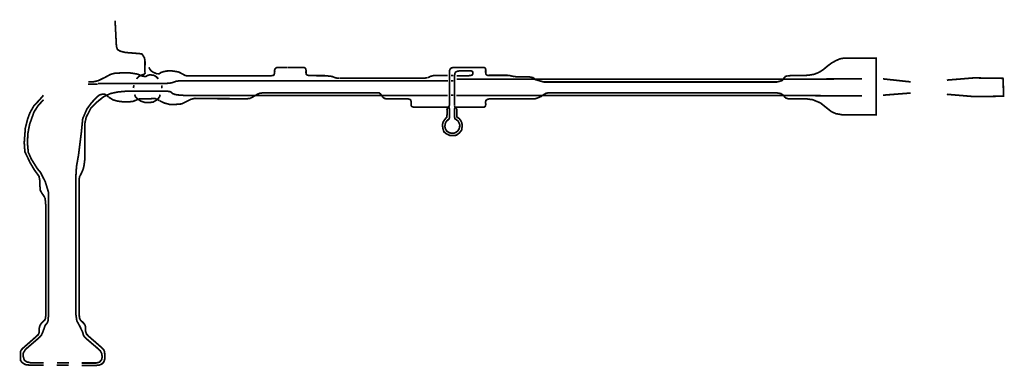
# Model space of a CAD drawing. Header units: metres. Extents: x 361 to 11174, y -6830 to 2529.
# Tile 2 of 2: x 6811 to 10877, y -6830 to -5400. Entities that reach past the tile are written whole.
import ezdxf

# ---------------------------------------------------------------- set-up
doc = ezdxf.new("R2010")
doc.units = ezdxf.units.M
doc.linetypes.add('ACAD_ISO03W100', pattern=[30, 12, -18])
doc.layers.add('Tekenwerk', color=18, linetype='Continuous')

msp = doc.modelspace()

# ---------------------------------------------------------------- linework, layer by layer
at = {"layer": 'Tekenwerk', "color": 5, "linetype": 'ACAD_ISO03W100', "ltscale": 0.05, "const_width": 7, "flags": 128}
for points in [[(7204.5, -5403.1), (7210, -5509.4), (7214.1, -5522.5), (7225.7, -5529.3), (7247, -5534.8), (7282.7, -5537.6), (7314.3, -5540.3), (7319.4, -5546.4), (7326.1, -5557.9), (7328.1, -5571.8), (7327.8, -5616.7)], [(7380.9, -5623.7), (7375, -5621.9), (7369, -5619.3), (7360.8, -5615.7), (7353.6, -5610.7), (7347.9, -5603.6), (7344.6, -5595.8)], [(7963.9, -5596.9), (7919.2, -5596.9)], [(8494.4, -5638.9), (8484.2, -5640.4), (8132.9, -5640.4)], [(9980.5, -5631.1), (9972.6, -5634.1), (9969.4, -5637.6), (9959, -5651), (9937.2, -5656.6), (8974.8, -5656.6), (8940.8, -5646.9), (8930.1, -5638.3), (8912.7, -5635.1), (8883.1, -5635.5), (8864.1, -5635.1), (8854.6, -5634.3)], [(10376.1, -5643.7), (10490.3, -5656.1), (10490.3, -5656.1)], [(10639.7, -5707.4), (10639.7, -5707.4), (10751.2, -5716.7), (10873.5, -5715.3), (10872.8, -5660.1), (10871.6, -5641.5), (10750.9, -5639.7), (10639.7, -5648.8), (10639.7, -5648.8)], [(7132.8, -5665.2), (7118.9, -5665.2), (7092.6, -5665.2)], [(6908.8, -5729.9), (6887.2, -5753.3), (6869.7, -5780.1), (6851.6, -5830.8), (6843.9, -5871.1), (6842.8, -5912), (6846.1, -5946.8), (6858.8, -5974.9), (6883.7, -6014.7), (6896.9, -6030.1), (6916.3, -6068.6), (6929.6, -6112), (6929.6, -6618.1), (6927.2, -6644.7), (6922.5, -6652.8), (6915.2, -6661.6), (6911.8, -6672.4), (6905.2, -6690), (6900.6, -6700.4), (6892.9, -6709.6), (6834.5, -6759.9), (6824.9, -6775.9), (6824.9, -6788.9), (6829.7, -6803.9), (6838.9, -6811.2), (6857.3, -6815.5), (6909.6, -6815.1)], [(7066, -6816), (7126.4, -6816), (7139.7, -6812.6), (7148.8, -6802.8), (7151.2, -6791.6), (7149.5, -6777.7), (7143.8, -6766.1), (7128.5, -6752.2), (7084.7, -6714.8), (7074.2, -6703.1), (7071.1, -6690.5), (7062.6, -6672.3), (7054.1, -6655.4), (7046.6, -6642.6), (7041.8, -6610.4), (7041.8, -6058.2), (7045.1, -6005.2), (7053.7, -5956.5), (7064.8, -5867.7), (7070.8, -5808), (7088.2, -5768), (7107.1, -5742.3), (7129.8, -5717.9), (7141.2, -5709.5), (7152.5, -5707), (7163, -5707.4), (7177.7, -5718.4)], [(7288.7, -5732.8), (7298.2, -5728.1), (7307.6, -5726), (7320.6, -5726), (7331.8, -5726), (7340.7, -5726), (7357.5, -5725.2), (7370.8, -5725.2), (7381.7, -5729.6), (7387.6, -5733.7)], [(7765, -5722.9), (7773.4, -5718.4), (7783.3, -5712.4), (7793.3, -5706.5), (7802.3, -5703), (7817.5, -5701.1), (8294.4, -5701.1), (8299.8, -5705), (8307.9, -5715.9), (8311.9, -5720.5)], [(8952.5, -5721.3), (8963.9, -5716.2), (8974.6, -5708.8), (8984, -5703.3), (8997, -5700.7), (9735, -5700.7), (9933.2, -5700.7), (9953.8, -5704.4), (9966.6, -5712.9), (9971.8, -5721.7), (9971.8, -5721.7)], [(10376.1, -5711), (10490.3, -5702.1), (10490.3, -5702.1)], [(8585.1, -5751.4), (8585.2, -5753.5), (8584.4, -5755.6), (8582.7, -5758.5), (8579.4, -5763.8), (8575.3, -5768.8), (8575.6, -5777.8), (8575.4, -5790.8), (8575, -5801.6), (8568.7, -5808.1), (8559.6, -5820.8), (8556.8, -5832), (8557.8, -5846), (8562.5, -5862.1), (8571.5, -5869.6), (8586.9, -5877), (8600.6, -5877.9), (8614.1, -5876.3), (8626.9, -5866.3), (8635.9, -5854.7), (8637.8, -5839.6), (8637.1, -5826.8), (8633.1, -5817.3), (8625.8, -5807.6), (8618.4, -5802.4), (8615.6, -5800.3), (8615.6, -5792.1), (8615.8, -5770.5), (8614.2, -5766.3), (8607.6, -5758.3), (8606.2, -5755.4)], [(7066.1, -6826.1), (7124.8, -6826.1), (7140.1, -6824.3), (7149.5, -6820.3), (7156.7, -6813.5), (7161.3, -6803.5), (7162.2, -6789.6), (7161.1, -6769.8), (7157.2, -6760.3), (7147.3, -6750.9), (7097.2, -6707.5), (7086.1, -6695.9), (7082.7, -6684.4), (7082.3, -6677.5), (7081.7, -6664.6), (7079.8, -6658.9), (7074.6, -6651.4), (7061.4, -6638.8), (7057.1, -6629.4), (7056.6, -6616.4), (7056.6, -6056), (7057.4, -6048.4), (7059.3, -6044.4)], [(6915.4, -6135.3), (6918, -6162.5), (6918, -6623.4), (6916.4, -6633.6), (6913, -6639.8), (6906.4, -6645.4), (6898.5, -6654.3), (6893.5, -6662.7), (6891.1, -6673.6), (6891.1, -6689.4), (6887.6, -6698.5), (6878.7, -6706.9), (6823.3, -6755.4), (6816.6, -6762.7), (6814, -6769.1), (6814.1, -6794.6), (6814.5, -6806.2), (6820.1, -6813.4), (6825.7, -6817.8), (6834.2, -6822.7), (6843.4, -6823.9), (6861, -6825.5), (6909.7, -6825.5)], [(6963.4, -6824.8), (7012.4, -6824.8)], [(6964.1, -6815), (7014, -6815)]]:
    msp.add_lwpolyline(points, dxfattribs=at)
at = {"layer": 'Tekenwerk', "color": 1, "const_width": 7}
for points in [[(10147.2, -5766.6), (10163.4, -5779.2), (10181.7, -5787.3), (10209.7, -5792.2), (10347.5, -5792.1), (10347.7, -5557.8), (10215.7, -5558), (10199, -5560.7), (10180.8, -5568.8), (10163.5, -5578.4), (10149.8, -5588.5), (10129.4, -5605.5), (10116.8, -5613.5), (10106.5, -5619.1), (10089.5, -5625.3), (10066.2, -5628.8), (10038.5, -5630.1), (9998.7, -5630.1), (9980.5, -5631.1)], [(7917.9, -5596.5), (7881.5, -5596.5), (7871, -5597.5), (7865.9, -5601.4), (7863.2, -5608), (7863.7, -5614.4), (7862.7, -5621.7), (7861.2, -5626.8), (7857.1, -5629.5), (7849.7, -5630.7), (7498.7, -5630.7), (7493.8, -5629.6), (7485.8, -5625.2), (7468.4, -5615.8), (7454.5, -5613.1), (7439.4, -5610.8), (7418, -5611.2), (7402.5, -5614.3), (7392.5, -5618.2), (7387.4, -5622.4), (7384.7, -5623.2), (7381.2, -5623.6)], [(8132, -5640.8), (8119.4, -5640.2), (8110.5, -5638), (8101.6, -5633.8), (8090.7, -5632.4), (8070.6, -5630.5), (8046.1, -5630.5), (8015.1, -5630.2), (8003.1, -5629.7), (7997.1, -5627.5), (7993.4, -5623.3), (7992.9, -5617.1), (7993.2, -5608.7), (7991.5, -5602.3), (7989.3, -5598.6), (7985.1, -5596.4), (7975, -5596.4), (7964.6, -5596.7)], [(8854.3, -5634), (8846.4, -5632.8), (8838.8, -5631), (8832, -5629.3), (8823.4, -5629.1), (8751.7, -5629.1), (8742.8, -5629.2), (8738.2, -5627.1), (8735.8, -5623.6), (8735, -5617.5), (8735.1, -5605.5), (8733.7, -5600.3), (8731, -5597.6), (8726.1, -5597), (8602.2, -5596.7), (8594.3, -5598.1), (8589.1, -5601.9), (8585.5, -5609), (8585.3, -5618.6), (8585.3, -5751.4)], [(8606.5, -5754.9), (8606.5, -5629.1), (8608, -5621.1), (8610.4, -5616.2), (8616.8, -5612.7), (8625.6, -5611), (8643.2, -5610.8), (8665.5, -5610.7), (8675.6, -5610.8), (8680.5, -5613.3), (8682, -5617), (8681.8, -5622.5), (8680.1, -5627.2), (8676.3, -5628.9), (8670.7, -5630.2), (8658, -5631.1), (8614.6, -5631.1)], [(7383.3, -5643.8), (7374.7, -5635.2), (7365.7, -5629.3), (7351.2, -5627.1), (7343.1, -5628), (7336.4, -5630.7), (7331.8, -5633.9), (7319.3, -5632.8), (7310.1, -5629.4), (7297.5, -5624.1), (7281, -5621.3), (7263.4, -5618.8), (7245.6, -5619.1), (7224.9, -5619.4), (7204.2, -5620.2), (7185.2, -5625.3), (7164.5, -5636.7), (7147.4, -5645.1), (7140.4, -5648.5), (7132.2, -5651.9), (7114.6, -5655.6), (7093.6, -5655.6)], [(8579.6, -5651.3), (7472.5, -5651.3), (7456.1, -5653.7), (7448, -5657), (7439.6, -5659.4), (7433.9, -5660.7), (7421.8, -5662), (7408.2, -5662.9), (7133.4, -5662.9)], [(7328.8, -5617.1), (7328.1, -5621.3), (7324.6, -5624.5), (7316.3, -5627.1), (7307.3, -5631.4), (7300.9, -5635.2), (7296.2, -5640.2), (7293.2, -5643.9)], [(8578.2, -5629.6), (8520.8, -5629.6), (8514.4, -5631.4), (8506.9, -5633.3), (8500.8, -5636.7), (8495.5, -5639)], [(8602, -5651.3), (8591.4, -5651.3)], [(8601.3, -5629.4), (8592.3, -5629.4)], [(10289.1, -5643.7), (9956.7, -5645), (8614.8, -5645)], [(7059.7, -6044), (7066.9, -6029.8), (7072.3, -6016.9), (7075.7, -6005), (7079, -5979.3), (7079, -5830.1), (7085.4, -5801.7), (7104.2, -5765), (7130.6, -5738.8), (7156.4, -5717.8), (7185.8, -5704.1), (7215.8, -5697.8), (7250.4, -5694.6), (7290.4, -5694.6), (7423.5, -5694.6)], [(7283.6, -5670), (7281.2, -5674.8), (7280.1, -5681.7)], [(7397.7, -5682.1), (7397.3, -5673.1), (7395.9, -5670.9)], [(7422.7, -5694.9), (7429.9, -5695.8), (7435.5, -5698.3), (7442.3, -5704.5), (7451.7, -5707.9), (7461.6, -5709.8), (7490.6, -5712), (8428.6, -5712), (8578.6, -5712)], [(6908.9, -5711.2), (6890.4, -5732.5), (6869.1, -5755), (6852.5, -5784.2), (6843.2, -5809.5), (6833.9, -5846), (6829.3, -5906.4), (6831.9, -5944.2), (6853.8, -5990), (6871.1, -6019.2), (6890.4, -6045.7), (6894.3, -6067.6), (6894.3, -6087.5), (6895.7, -6103.4), (6901.6, -6114.7), (6908.9, -6124.7), (6914.9, -6134.6)], [(7178.2, -5719.2), (7195.8, -5730.1), (7213.5, -5735.2), (7241.2, -5739), (7261.8, -5738.5), (7279.5, -5736.4), (7288.3, -5732.2)], [(7285.4, -5708), (7288.4, -5717.5), (7297.9, -5727), (7310.6, -5735.4), (7329.1, -5741.7), (7343.1, -5741.2), (7361.2, -5739.9), (7374.7, -5731.8), (7382.8, -5724.5), (7388.3, -5716.9), (7390.1, -5711), (7391, -5708.8)], [(7388.6, -5734.2), (7408.6, -5743.5), (7431.8, -5749.6), (7454.6, -5749.1), (7479.7, -5747), (7497.6, -5738), (7517.3, -5728.2), (7533.4, -5724), (7586.4, -5725.2), (7750.5, -5725.6), (7761.1, -5724.3), (7765, -5722.9)], [(8312.1, -5720.7), (8317.5, -5724.7), (8323.4, -5725.8), (8335.2, -5726), (8413.6, -5726), (8418.6, -5727.3), (8423.8, -5729.2), (8425.9, -5732.1), (8426.9, -5737), (8427, -5744.1), (8427, -5752.5), (8428.5, -5756.1), (8431.2, -5758.2), (8436.1, -5759.8), (8444.2, -5760.4), (8577.9, -5760.4), (8581.9, -5761.1), (8584.1, -5763.4), (8585, -5766.4), (8585.6, -5773.3), (8585.6, -5799.5), (8585.5, -5804.9), (8584.3, -5808.2), (8582.4, -5810.7), (8579.3, -5812.8), (8574.4, -5817.5), (8569.9, -5823.5), (8567.4, -5831.4), (8566.7, -5840.7), (8567.9, -5847.7), (8572.8, -5857.3), (8577.4, -5861.4), (8585.4, -5866.1), (8594.7, -5868), (8604.5, -5867.6), (8611.9, -5864.5), (8618.1, -5859.9), (8623.7, -5853.3), (8627.5, -5844.3), (8627.9, -5833.2), (8624.7, -5824.1), (8620.7, -5817.3), (8614.9, -5812.9), (8611.7, -5810.3), (8607.7, -5807.8), (8606.7, -5801.6), (8606.7, -5789.3), (8606.6, -5767.8), (8607.3, -5764.5), (8610, -5761.9), (8614.5, -5760.6), (8623.1, -5760.2), (8724.4, -5760.2), (8729.2, -5759.8), (8733.2, -5757.3), (8735.3, -5750), (8734.7, -5739.8), (8735.3, -5734.1), (8740.8, -5728.7), (8750.1, -5726.4), (8922.8, -5726.4), (8936, -5726.4), (8943.1, -5724.8), (8949.2, -5722.6), (8952.5, -5721.5)], [(8592.2, -5711), (8601, -5711)], [(8613.4, -5712.3), (9986.3, -5712.3), (9986.3, -5712.3), (9986.3, -5712.3), (9986.3, -5712.3), (9986.3, -5712.3), (9986.3, -5712.3), (9986.3, -5712.3), (10289.1, -5714), (10289.1, -5714)], [(10147.2, -5766.6), (10117.6, -5742.9), (10085.6, -5729.6), (10054.8, -5725.6), (9986.1, -5726.6), (9971.8, -5721.7)]]:
    msp.add_lwpolyline(points, dxfattribs=at)

doc.saveas('drawing.dxf')
